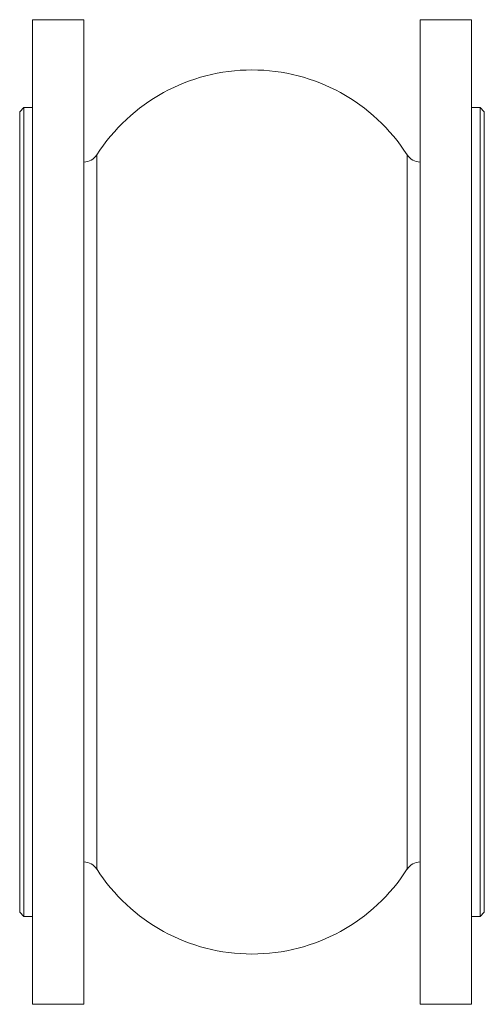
# Model space of a CAD drawing. Header units: millimetres. Extents: x 94 to 311, y -80 to 380.
import ezdxf

# ---------------------------------------------------------------- set-up
doc = ezdxf.new("R2010")
doc.units = ezdxf.units.MM

msp = doc.modelspace()

# ---------------------------------------------------------------- linework, layer by layer
at = {"color": 7, "linetype": 'Continuous', "lineweight": 15}
for p, q in [((124.09, 380.21), (100.09, 380.21)), ((100.09, 150.21), (100.09, 380.21)), ((124.09, 150.21), (124.09, 380.21)), ((305.09, 380.21), (281.09, 380.21)), ((281.09, 150.21), (281.09, 380.21)), ((305.09, 150.21), (305.09, 380.21)), ((96.09, 339.21), (94.09, 337.21)), ((94.09, -36.79), (94.09, 337.21)), ((100.09, 339.21), (96.09, 339.21)), ((96.09, 339.21), (96.09, -38.79)), ((309.09, 339.21), (305.09, 339.21)), ((311.09, 337.21), (309.09, 339.21)), ((309.09, 150.21), (309.09, 339.21)), ((311.09, 337.21), (311.09, 150.21)), ((100.09, -79.79), (100.09, 150.21)), ((124.09, -79.79), (124.09, 150.21)), ((281.09, -79.79), (281.09, 150.21)), ((305.09, -79.79), (305.09, 150.21)), ((309.09, -38.79), (309.09, 150.21)), ((311.09, 150.21), (311.09, -36.79)), ((94.09, -36.79), (96.09, -38.79)), ((309.09, -38.79), (311.09, -36.79)), ((96.09, -38.79), (100.09, -38.79)), ((305.09, -38.79), (309.09, -38.79)), ((100.09, -79.79), (124.09, -79.79)), ((281.09, -79.79), (305.09, -79.79))]:
    msp.add_line(p, q, dxfattribs=at)
at = {"color": 8, "linetype": 'Continuous', "lineweight": 15}
for p, q in [((130.09, 150.21), (130.09, 317)), ((275.1, 150.21), (275.1, 317)), ((130.09, -16.57), (130.09, 150.21)), ((275.1, -16.57), (275.1, 150.21))]:
    msp.add_line(p, q, dxfattribs=at)
at = {"color": 7, "linetype": 'Continuous', "lineweight": 15}
for centre, radius, start, end in [((202.59, 270.7), 86.03, 32.5606, 147.4394), ((124.09, 320.83), 7.11, 270, 327.4394), ((281.09, 320.83), 7.11, 212.5606, 270), ((124.09, -20.4), 7.11, 32.5606, 90), ((281.09, -20.4), 7.11, 90, 147.4394), ((202.59, 29.73), 86.03, 212.5606, 327.4394)]:
    msp.add_arc(centre, radius, start, end, dxfattribs=at)

doc.saveas('drawing.dxf')
